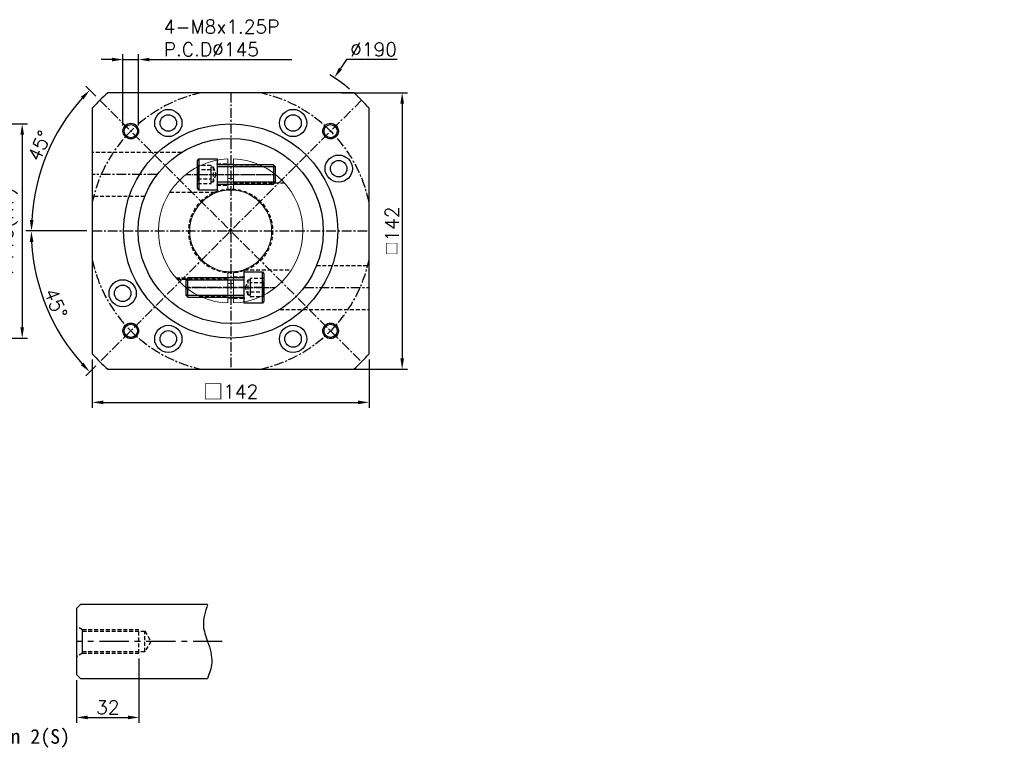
# Model space of a CAD drawing. Header units: millimetres. Extents: x -357 to 775, y -19 to 565.
# Tile 2 of 2: x 270 to 775, y 175 to 549. Entities that reach past the tile are written whole.
import ezdxf

# ---------------------------------------------------------------- set-up
doc = ezdxf.new("R2010")
doc.units = ezdxf.units.MM
doc.header["$LTSCALE"] = 4
doc.linetypes.add('CENTER', pattern=[2, 1.25, -0.25, 0.25, -0.25])
doc.linetypes.add('DASHED', pattern=[0.75, 0.5, -0.25])
for name, color, linetype in [('DIM', 6, 'Continuous'), ('MF150X1-012', 7, 'Continuous'), ('MF150X1-212', 7, 'Continuous'), ('MF150X1-511', 7, 'Continuous'), ('圖框', 7, 'Continuous')]:
    doc.layers.add(name, color=color, linetype=linetype)
doc.styles.get("Standard").update_dxf_attribs({"font": 'romans.shx'})
doc.dimstyles.new('R', dxfattribs={"dimscale": 2.8, "dimtxt": 2.5, "dimasz": 2, "dimexe": 1, "dimexo": 1, "dimgap": 0.6, "dimtad": 1, "dimtoh": 1, "dimdec": 4, "dimdsep": 46, "dimtxsty": 'Standard', "dimcen": 0.5, "dimdle": 1, "dimclrt": 7, "dimadec": 4, "dimazin": 2, "dimtfac": 1, "dimtdec": 4, "dimtofl": 0, "dimtmove": 0, "dimatfit": 3, "dimfxl": 0, "dimtolj": 1, "dimarcsym": 0})
doc.dimstyles.get("Standard").update_dxf_attribs({"dimscale": 2.8, "dimtxt": 2.5, "dimasz": 2, "dimexe": 1, "dimexo": 1, "dimgap": 0.6, "dimtad": 1, "dimdec": 4, "dimdsep": 46, "dimtxsty": 'Standard', "dimcen": 0.5, "dimdle": 1, "dimclrt": 7, "dimadec": 4, "dimazin": 2, "dimtfac": 1, "dimtdec": 4, "dimtofl": 0, "dimtmove": 0, "dimatfit": 3, "dimfxl": 0, "dimtolj": 1, "dimarcsym": 0})

# ---------------------------------------------------------------- blocks, each defined once
blk = doc.blocks.new('*D42')
at = {"color": 0, "lineweight": -2, "ltscale": 2}
for p, q in [((204.14, 495.34), (274.14, 495.34)), ((271.34, 489.74), (271.34, 390.94)), ((204.14, 385.34), (274.14, 385.34))]:
    blk.add_line(p, q, dxfattribs=at)
at = {"color": 0, "ltscale": 2}
for points in [[(270.41, 489.74), (272.28, 489.74), (271.34, 495.34)], [(270.41, 390.94), (272.28, 390.94), (271.34, 385.34)]]:
    blk.add_solid(points, dxfattribs=at)
at = {"layer": 'Defpoints', "color": 0, "ltscale": 2}
for p in [(201.34, 495.34), (201.34, 385.34), (271.34, 385.34)]:
    blk.add_point(p, dxfattribs=at)
at = {"color": 7, "ltscale": 2, "insert": (264.33, 440.34), "char_height": 7, "attachment_point": 5, "rotation": 90}
blk.add_mtext('\\A1;%%C110(H7)', dxfattribs=at)
blk = doc.blocks.new('*D17')
at = {"layer": 'Defpoints', "color": 0, "ltscale": 2}
for p in [(331.28, 223.59), (299.28, 212.59), (331.28, 190.59)]:
    blk.add_point(p, dxfattribs=at)
at = {"layer": '圖框', "color": 0, "lineweight": -2, "ltscale": 2}
for p, q in [((331.28, 220.79), (331.28, 187.79)), ((299.28, 209.79), (299.28, 187.79)), ((304.88, 190.59), (325.68, 190.59))]:
    blk.add_line(p, q, dxfattribs=at)
at = {"layer": '圖框', "color": 0, "ltscale": 2}
for points in [[(304.88, 191.53), (304.88, 189.66), (299.28, 190.59)], [(325.68, 191.53), (325.68, 189.66), (331.28, 190.59)]]:
    blk.add_solid(points, dxfattribs=at)
at = {"layer": '圖框', "color": 7, "ltscale": 2, "insert": (315.28, 195.77), "char_height": 7, "attachment_point": 5}
blk.add_mtext('\\A1;32', dxfattribs=at)
blk = doc.blocks.new('*D18')
at = {"layer": 'Defpoints', "color": 0, "ltscale": 2}
for p in [(311.16, 507.52), (279.57, 466.81), (307.33, 440.34), (378.33, 440.34), (378.33, 440.34)]:
    blk.add_point(p, dxfattribs=at)
at = {"layer": '圖框', "color": 0, "lineweight": -2, "ltscale": 2}
for p, q in [((309.18, 509.5), (304.05, 514.63)), ((304.53, 440.34), (273.28, 440.34))]:
    blk.add_line(p, q, dxfattribs=at)
blk.add_arc((378.33, 440.34), 102.25, 138.1384, 176.8616, dxfattribs=at)
at = {"layer": '圖框', "color": 0, "ltscale": 2}
for points in [[(301.5, 509.22), (302.86, 507.94), (306.03, 512.65)], [(277.17, 445.92), (275.3, 445.97), (276.08, 440.34)]]:
    blk.add_solid(points, dxfattribs=at)
at = {"layer": '圖框', "color": 7, "ltscale": 2, "insert": (280.21, 484.07), "char_height": 7, "attachment_point": 5, "rotation": 65.9799}
blk.add_mtext('\\A1;45°', dxfattribs=at)
blk = doc.blocks.new('*D19')
at = {"layer": 'Defpoints', "color": 0, "ltscale": 2}
for p in [(307.33, 440.34), (378.33, 440.34), (378.33, 440.34), (279.52, 413.87), (311.16, 373.17)]:
    blk.add_point(p, dxfattribs=at)
at = {"layer": '圖框', "color": 0, "lineweight": -2, "ltscale": 2}
for p, q in [((304.53, 440.34), (273.23, 440.34)), ((309.18, 371.19), (304.02, 366.03))]:
    blk.add_line(p, q, dxfattribs=at)
blk.add_arc((378.33, 440.34), 102.3, 183.1368, 221.8632, dxfattribs=at)
at = {"layer": '圖框', "color": 0, "ltscale": 2}
for points in [[(275.25, 434.72), (277.12, 434.77), (276.03, 440.34)], [(302.82, 372.72), (301.47, 371.43), (306, 368.01)]]:
    blk.add_solid(points, dxfattribs=at)
at = {"layer": '圖框', "color": 7, "ltscale": 2, "insert": (288.61, 403.18), "char_height": 7, "attachment_point": 5, "rotation": 292.5}
blk.add_mtext('\\A1;45°', dxfattribs=at)
blk = doc.blocks.new('*D20')
at = {"layer": 'Defpoints', "color": 0, "ltscale": 2}
for p in [(431.53, 519.05), (325.13, 361.64)]:
    blk.add_point(p, dxfattribs=at)
at = {"layer": '圖框', "color": 0, "lineweight": -2, "ltscale": 2}
for p, q in [((437.81, 528.34), (434.67, 523.69)), ((463.83, 528.34), (437.81, 528.34)), ((376.93, 440.34), (379.73, 440.34)), ((378.33, 438.94), (378.33, 441.74))]:
    blk.add_line(p, q, dxfattribs=at)
blk.add_arc((378.33, 440.34), 95, 50.0517, 57.6333, dxfattribs=at)
at = {"layer": '圖框', "color": 0, "ltscale": 2}
blk.add_solid([(433.9, 524.21), (435.44, 523.17), (431.53, 519.05)], dxfattribs=at)
at = {"layer": '圖框', "color": 7, "ltscale": 2, "insert": (451.66, 533.52), "char_height": 7, "attachment_point": 5}
blk.add_mtext('\\A1;∅190', dxfattribs=at)
blk = doc.blocks.new('*D22')
at = {"color": 0, "lineweight": -2}
for p, q in [((307.33, 374.43), (307.33, 349.54)), ((449.33, 374.43), (449.33, 349.54)), ((312.93, 352.34), (443.73, 352.34))]:
    blk.add_line(p, q, dxfattribs=at)
at = {"color": 0}
for points in [[(312.93, 353.28), (312.93, 351.41), (307.33, 352.34)], [(443.73, 353.28), (443.73, 351.41), (449.33, 352.34)]]:
    blk.add_solid(points, dxfattribs=at)
at = {"layer": 'Defpoints', "color": 0}
for p in [(307.33, 377.23), (449.33, 377.23), (449.33, 352.34)]:
    blk.add_point(p, dxfattribs=at)
at = {"color": 7, "insert": (378.33, 357.82), "char_height": 7, "attachment_point": 5}
blk.add_mtext('\\A1;{\\fPMingLiU|b0|i0|c136|p18;\\H1.083x;\\C0;□}142', dxfattribs=at)
blk = doc.blocks.new('六角承窩頭螺栓M10X30L')
at = {"color": 0}
for p, q in [((-9.4, 8), (-9.4, -8)), ((30, 4), (0, 4)), ((29, 5), (29, -5)), ((30, -4), (0, -4))]:
    blk.add_line(p, q, dxfattribs=at)
at = {"color": 0, "linetype": 'CENTER'}
blk.add_line((-10, 0), (30, 0), dxfattribs=at)
at = {"color": 0}
blk.add_lwpolyline([(-10, 6.96), (-9.4, 8), (0, 8), (0, -8), (-9.4, -8), (-10, -6.96)], close=True, dxfattribs=at)
blk.add_lwpolyline([(0, -5.6, -0.414214), (0.6, -5), (29, -5), (30, -4), (30, 4), (29, 5), (0.6, 5, -0.414214), (0, 5.6)], format="xyb", dxfattribs=at)
at = {"color": 0, "linetype": 'DASHED'}
for points in [[(-10, 4.62), (-10, -4.62), (-3, -4.62), (-3, 4.62)], [(-10, 2.31), (-10, -2.31), (-3, -2.31), (-3, 2.31)], [(-3, -4), (-3, 4), (-2, 4), (-2, -4)]]:
    blk.add_lwpolyline(points, close=True, dxfattribs=at)
blk.add_lwpolyline([(-2, 4), (-0.56, 0), (-2, -4)], dxfattribs=at)
blk = doc.blocks.new('A$C3AD85326')
at = {"linetype": 'DASHED', "lineweight": 15}
for p, q in [((30, 73.33), (30, 57)), ((44, 0.67), (44, 17))]:
    blk.add_line(p, q, dxfattribs=at)
at = {"linetype": 'Continuous', "lineweight": 15}
for p, q in [((35.5, 72.97), (35.5, 57.95)), ((38.5, 57.95), (38.5, 72.97)), ((35.5, 16.05), (35.5, 1.03)), ((38.5, 1.03), (38.5, 16.05))]:
    blk.add_line(p, q, dxfattribs=at)
blk.add_circle((37, 37), 21, dxfattribs=at)
for radius, start, end in [(37, 92.3234, 267.6766), (37, 272.3234, 87.6766), (27, 86.8153, 93.1847), (27, 266.8153, 273.1847)]:
    blk.add_arc((37, 37), radius, start, end, dxfattribs=at)
for points, knots in [([(35.5, 73.97), (35.5, 73.97), (35.5, 73.94), (35.5, 73.84), (35.5, 73.77), (35.5, 73.58), (35.5, 73.47), (35.5, 73.23), (35.5, 73.1), (35.5, 72.97)], [0, 0, 0, 0, 0.25, 0.25, 0.5, 0.5, 0.75, 0.75, 1, 1, 1, 1]), ([(38.5, 72.97), (38.5, 73.1), (38.5, 73.23), (38.5, 73.47), (38.5, 73.58), (38.5, 73.77), (38.5, 73.84), (38.5, 73.94), (38.5, 73.97), (38.5, 73.97)], [0, 0, 0, 0, 0.25, 0.25, 0.5, 0.5, 0.75, 0.75, 1, 1, 1, 1]), ([(35.5, 1.03), (35.5, 0.77), (35.5, 0.51), (35.5, 0.23), (35.5, 0.16), (35.5, 0.06), (35.5, 0.03), (35.5, 0.03)], [0, 0, 0, 0, 0.5, 0.5, 0.75, 0.75, 1, 1, 1, 1]), ([(38.5, 0.03), (38.5, 0.03), (38.5, 0.14), (38.5, 0.42), (38.5, 0.53), (38.5, 0.77), (38.5, 0.9), (38.5, 1.03)], [0, 0, 0, 0, 0.5, 0.5, 0.75, 0.75, 1, 1, 1, 1])]:
    blk.add_open_spline(points, degree=3, knots=knots, dxfattribs=at)
at = {"layer": 'MF150X1-212', "linetype": 'DASHED'}
for p, q in [((30, 71.5), (35.5, 71.5)), ((38.5, 70.3), (53.13, 70.3)), ((38.5, 61.7), (64.55, 61.7)), ((5.87, 57), (30, 57)), ((30, 60.5), (35.5, 60.5)), ((44, 17), (68.13, 17)), ((8.84, 13), (35.5, 13)), ((9.45, 12.3), (35.5, 12.3)), ((38.5, 13.5), (44, 13.5)), ((20.87, 3.7), (35.5, 3.7)), ((22.41, 3), (35.5, 3)), ((38.5, 2.5), (44, 2.5))]:
    blk.add_line(p, q, dxfattribs=at)
at = {"layer": 'MF150X1-212'}
for p, q in [((35.5, 71.25), (38.5, 71.25)), ((35.5, 2.75), (38.5, 2.75))]:
    blk.add_line(p, q, dxfattribs=at)
at = {"layer": 'MF150X1-212', "linetype": 'CENTER', "ltscale": 0.5}
for p, q in [((14.02, 66), (59.98, 66)), ((14.02, 8), (59.98, 8))]:
    blk.add_line(p, q, dxfattribs=at)
at = {"layer": 'MF150X1-212', "linetype": 'DASHED'}
blk.add_circle((37, 37), 21.5, dxfattribs=at)
blk.add_blockref('六角承窩頭螺栓M10X30L', (30, 66))
at = {"rotation": 180}
blk.add_blockref('六角承窩頭螺栓M10X30L', (44, 8), dxfattribs=at)
blk = doc.blocks.new('*D25')
at = {"layer": 'Defpoints', "color": 0, "ltscale": 2}
for p in [(331.07, 528.34), (323.07, 491.61), (331.07, 491.61)]:
    blk.add_point(p, dxfattribs=at)
at = {"layer": '圖框', "color": 0, "lineweight": -2, "ltscale": 2}
for p, q in [((323.07, 494.41), (323.07, 531.14)), ((331.07, 494.41), (331.07, 531.14)), ((317.47, 528.34), (311.87, 528.34)), ((323.07, 528.34), (331.07, 528.34)), ((336.67, 528.34), (409.63, 528.34))]:
    blk.add_line(p, q, dxfattribs=at)
at = {"layer": '圖框', "color": 0, "ltscale": 2}
for points in [[(317.47, 529.28), (317.47, 527.41), (323.07, 528.34)], [(336.67, 529.28), (336.67, 527.41), (331.07, 528.34)]]:
    blk.add_solid(points, dxfattribs=at)
at = {"layer": '圖框', "color": 7, "ltscale": 2, "insert": (343.95, 548.69), "char_height": 7, "attachment_point": 1}
blk.add_mtext('\\A1;4-M8x1.25P\\PP.C.D%%C145', dxfattribs=at)
blk = doc.blocks.new('*D26')
at = {"color": 0, "lineweight": -2}
for p, q in [((435.34, 511.34), (469.13, 511.34)), ((466.33, 505.74), (466.33, 374.94)), ((435.34, 369.34), (469.13, 369.34))]:
    blk.add_line(p, q, dxfattribs=at)
at = {"color": 0}
for points in [[(465.4, 505.74), (467.27, 505.74), (466.33, 511.34)], [(465.4, 374.94), (467.27, 374.94), (466.33, 369.34)]]:
    blk.add_solid(points, dxfattribs=at)
at = {"layer": 'Defpoints', "color": 0}
for p in [(432.54, 511.34), (432.54, 369.34), (466.33, 369.34)]:
    blk.add_point(p, dxfattribs=at)
at = {"color": 7, "insert": (461.15, 440.34), "char_height": 7, "attachment_point": 5, "rotation": 90}
blk.add_mtext('\\A1;{\\fPMingLiU|b0|i0|c136|p18;\\H0.75x;\\C256;□}142', dxfattribs=at)
blk = doc.blocks.new('_DatumFilled')
at = {"color": 0, "linetype": 'ByBlock'}
blk.add_solid([(0, 0.577), (-1, 0), (0, -0.577)], dxfattribs=at)

msp = doc.modelspace()

# ---------------------------------------------------------------- linework, layer by layer
at = {"color": 0}
for points in [[(441.45196, 511.3448), (315.21409, 511.3448)], [(307.33303, 503.46374), (307.33303, 377.22587)], [(449.33303, 377.22587), (449.33303, 503.46374)], [(315.21409, 369.3448), (441.45196, 369.3448)]]:
    msp.add_lwpolyline(points, dxfattribs=at)
for centre, radius in [((346.33303, 495.77043), 7), ((410.33303, 495.77043), 7), ((327.06779, 491.61004), 4), ((346.33303, 495.77043), 4.25), ((410.33303, 495.77043), 4.25), ((429.59827, 491.61004), 4), ((327.06779, 491.61004), 3.375), ((429.59827, 491.61004), 3.375), ((378.33303, 440.3448), 47.5), ((433.75865, 472.3448), 7), ((433.75865, 472.3448), 4.25), ((322.9074, 408.3448), 7), ((322.9074, 408.3448), 4.25), ((327.06777, 389.07958), 4), ((327.06777, 389.07958), 3.375), ((346.33303, 384.91918), 7), ((346.33303, 384.91918), 4.25), ((410.33303, 384.91918), 7), ((410.33303, 384.91918), 4.25), ((429.59827, 389.07956), 4), ((429.59827, 389.07956), 3.375)]:
    msp.add_circle(centre, radius, dxfattribs=at)
msp.add_circle((378.33209, 440.34427), 55)
for start, end in [(131.6370663, 138.3629337), (41.6370663, 48.3629337), (221.6370663, 228.3629337), (311.6370663, 318.3629337)]:
    msp.add_arc((378.33303, 440.3448), 95, start, end, dxfattribs=at)
at = {"layer": 'MF150X1-012', "color": 0}
for p, q in [((301.28041, 248.5948), (299.28041, 246.5948)), ((366.48041, 248.5948), (301.28041, 248.5948)), ((299.28041, 246.5948), (299.28041, 212.5948)), ((302.28041, 223.5948), (302.28041, 235.5948)), ((299.28041, 212.5948), (301.28041, 210.5948)), ((301.28041, 210.5948), (366.48041, 210.5948))]:
    msp.add_line(p, q, dxfattribs=at)
at = {"layer": 'MF150X1-012', "color": 0, "linetype": 'DASHED'}
for p, q in [((302.28041, 235.5948), (299.28041, 237.32685)), ((331.28041, 235.5948), (302.28041, 235.5948)), ((331.28041, 223.5948), (331.28041, 235.5948)), ((334.28041, 224.3448), (334.28041, 234.8448)), ((302.28041, 223.5948), (299.28041, 221.86275)), ((302.28041, 223.5948), (331.28041, 223.5948))]:
    msp.add_line(p, q, dxfattribs=at)
msp.add_lwpolyline([(302.28041, 234.8448), (334.28041, 234.8448), (337.3115, 229.5948), (334.28041, 224.3448), (302.28041, 224.3448)], dxfattribs=at)
at = {"layer": 'MF150X1-511', "color": 0, "linetype": 'CENTER'}
for p, q in [((378.33303, 511.3448), (378.33303, 369.3448)), ((311.15788, 507.51995), (445.50817, 373.16966)), ((445.50817, 507.51995), (311.15788, 373.16966)), ((340.71322, 469.3448), (307.33303, 469.3448)), ((307.33303, 440.3448), (449.33303, 440.3448)), ((415.95284, 411.3448), (449.33303, 411.3448))]:
    msp.add_line(p, q, dxfattribs=at)
at = {"layer": 'MF150X1-511', "color": 0, "linetype": 'DASHED'}
for p, q in [((353.11027, 480.5948), (307.33303, 480.5948)), ((334.27412, 458.0948), (307.33303, 458.0948)), ((422.39194, 422.5948), (449.33303, 422.5948)), ((403.55578, 400.0948), (449.33303, 400.0948))]:
    msp.add_line(p, q, dxfattribs=at)
at = {"layer": 'MF150X1-511', "color": 0, "linetype": 'CENTER'}
for start, end in [(101.6752421, 168.3247579), (11.6752421, 78.3247579), (191.6752421, 258.3247579), (281.6752421, 348.3247579)]:
    msp.add_arc((378.33303, 440.3448), 72.5, start, end, dxfattribs=at)
at = {"layer": '圖框', "color": 0, "linetype": 'CENTER', "ltscale": 3}
msp.add_line((374.00966, 229.5948), (299.28041, 229.5948), dxfattribs=at)
at = {"layer": '圖框', "color": 0, "ltscale": 2}
msp.add_spline([(366.48041, 248.5948), (364.33692, 237.69896), (366.48041, 229.5948), (368.60653, 218.57563), (366.48041, 210.5948)], degree=3, dxfattribs=at)

# ---------------------------------------------------------------- block references
at = {"color": 0}
msp.add_blockref('A$C3AD85326', (341.33303, 403.3448), dxfattribs=at)

# ---------------------------------------------------------------- texts
at = {"color": 0, "insert": (209.18607, 184.5948), "char_height": 7.5, "width": 97.6146543, "attachment_point": 1}
msp.add_mtext('{\\fDFKai-SB|b1|i0|c0|p65;Shaft Option 2(S)}', dxfattribs=at)
at = {"layer": 'DIM', "color": 7, "char_height": 1.666667}
for insert, attachment_point in [((775.33333, 499.66667), 9), ((743.66667, 492.83333), 1), ((718.16667, 476.83333), 1)]:
    msp.add_mtext('\\A1;', dxfattribs=dict(at, insert=insert, attachment_point=attachment_point))

# ---------------------------------------------------------------- dimensions: what is measured, and where the dimension line sits
at = {"color": 0}
dim = msp.add_linear_dim(base=(466.33303, 369.3448), p1=(432.5376, 511.3448), p2=(432.5376, 369.3448), angle=90, text='{\\fPMingLiU|b0|i0|c136|p18;\\H0.75x;\\C256;□}<>', dimstyle='Standard', override={"dimldrblk": 'DatumFilled'}, dxfattribs=at)
dim.commit()
dim.dimension.update_dxf_attribs({"geometry": '*D26', "text_midpoint": (461.15303, 440.3448)})
at = {"color": 0, "ltscale": 2}
dim = msp.add_linear_dim(base=(271.3423, 385.3448), p1=(201.3423, 495.3448), p2=(201.3423, 385.3448), angle=90, text='%%C<>(H7)', dimstyle='Standard', dxfattribs=at)
dim.commit()
dim.dimension.update_dxf_attribs({"geometry": '*D42', "text_midpoint": (271.3423, 440.3448), "dimtype": 160})
at = {"color": 0}
dim = msp.add_linear_dim(base=(449.33234, 352.3448), p1=(307.33234, 377.22532), p2=(449.33234, 377.22532), text='{\\fPMingLiU|b0|i0|c136|p18;\\H1.083x;\\C0;□}<>', dimstyle='Standard', dxfattribs=at)
dim.commit()
dim.dimension.update_dxf_attribs({"geometry": '*D22', "text_midpoint": (378.33234, 352.3448), "dimtype": 160})
at = {"layer": '圖框', "color": 0, "ltscale": 2}
dim = msp.add_linear_dim(base=(331.06779, 528.3448), p1=(323.06779, 491.61004), p2=(331.06779, 491.61004), text='4-M8x1.25P\\PP.C.D%%C145', dimstyle='Standard', override={"dimtofl": 1}, dxfattribs=at)
dim.commit()
dim.dimension.update_dxf_attribs({"geometry": '*D25', "text_midpoint": (375.94779, 539.35814)})
dim = msp.add_diameter_dim_2p(p1=(325.13352, 361.63767), p2=(431.53253, 519.05194), dimstyle='R', dxfattribs=at)
dim.commit()
dim.dimension.update_dxf_attribs({"geometry": '*D20', "text_midpoint": (451.6604, 528.3448), "dimtype": 163})
dim = msp.add_angular_dim_2l(base=(279.5664, 466.80862), line1=((378.33234, 440.34436), (307.33234, 440.34436)), line2=((378.33234, 440.34436), (311.15714, 507.51956)), dimstyle='Standard', dxfattribs=at)
dim.commit()
dim.dimension.update_dxf_attribs({"geometry": '*D18', "text_midpoint": (284.93686, 481.9659), "dimtype": 162})
dim = msp.add_angular_dim_2l(base=(279.51855, 413.86729), line1=((311.15714, 373.16917), (378.33234, 440.34436)), line2=((378.33234, 440.34436), (307.33234, 440.34436)), dimstyle='Standard', dxfattribs=at)
dim.commit()
dim.dimension.update_dxf_attribs({"geometry": '*D19', "text_midpoint": (288.60556, 403.17832)})
dim = msp.add_linear_dim(base=(331.28041, 190.5948), p1=(299.28041, 212.5948), p2=(331.28041, 223.5948), dimstyle='Standard', dxfattribs=at)
dim.commit()
dim.dimension.update_dxf_attribs({"geometry": '*D17', "text_midpoint": (315.28041, 195.7748)})

doc.saveas('drawing.dxf')
